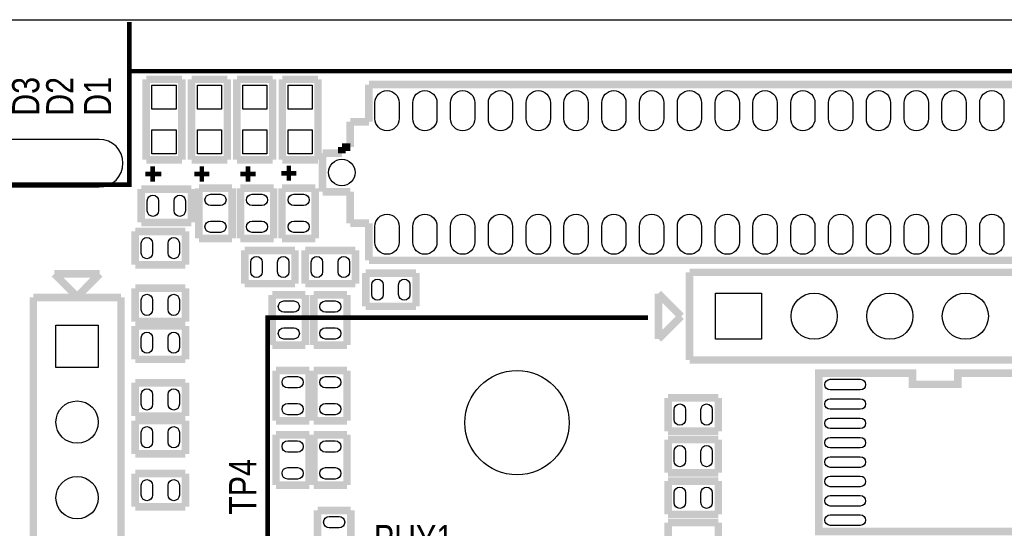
# Model space of a CAD drawing. Extents: x -1 to 181, y -28 to 74.
# Tile 6 of 20: x 23 to 57, y 57 to 74. Entities that reach past the tile are written whole.
import ezdxf
from ezdxf.enums import TextEntityAlignment as Align

# ---------------------------------------------------------------- set-up
doc = ezdxf.new("R2010")
doc.units = 0
doc.layers.add('DXF_TOP', color=7, linetype='CONTINUOUS')

msp = doc.modelspace()

# ---------------------------------------------------------------- linework, layer by layer
at = {"layer": 'DXF_TOP'}
for points in [[(0.040386, 5.266182), (6.040374, 5.266182), (6.040374, 1.066292), (13.640308, 1.066292), (13.640308, 0.066294), (167.140382, 0.066294), (167.140382, 3.316224, -0.414214), (168.14038, 4.316222), (179.83327, 4.316222, 0.199006), (180.186838, 4.46278), (180.493924, 4.769866, 0.198726), (180.640228, 5.123434), (180.640228, 68.509134, 0.198726), (180.493924, 68.862702), (180.186838, 69.169788, 0.199006), (179.83327, 69.316346), (168.14038, 69.316346, -0.414214), (167.140382, 70.316344), (167.140382, 73.566274), (22.64029, 73.566274), (22.64029, 71.966328), (14.400276, 71.966328), (14.400276, 72.4662), (0.040386, 72.4662)], [(36.2204, 70.794626), (36.2204, 70.261226, -1), (35.4076, 70.261226), (35.4076, 70.794626, -1)], [(37.4904, 70.794626), (37.4904, 70.261226, -1), (36.6776, 70.261226), (36.6776, 70.794626, -1)], [(38.7604, 70.794626), (38.7604, 70.261226, -1), (37.9476, 70.261226), (37.9476, 70.794626, -1)], [(40.0304, 70.794626), (40.0304, 70.261226, -1), (39.2176, 70.261226), (39.2176, 70.794626, -1)], [(41.3004, 70.794626), (41.3004, 70.261226, -1), (40.4876, 70.261226), (40.4876, 70.794626, -1)], [(42.5704, 70.794626), (42.5704, 70.261226, -1), (41.7576, 70.261226), (41.7576, 70.794626, -1)], [(43.8404, 70.794626), (43.8404, 70.261226, -1), (43.0276, 70.261226), (43.0276, 70.794626, -1)], [(45.1104, 70.794626), (45.1104, 70.261226, -1), (44.2976, 70.261226), (44.2976, 70.794626, -1)], [(46.3804, 70.794626), (46.3804, 70.261226, -1), (45.5676, 70.261226), (45.5676, 70.794626, -1)], [(47.6504, 70.794626), (47.6504, 70.261226, -1), (46.8376, 70.261226), (46.8376, 70.794626, -1)], [(48.9204, 70.794626), (48.9204, 70.261226, -1), (48.1076, 70.261226), (48.1076, 70.794626, -1)], [(50.1904, 70.794626), (50.1904, 70.261226, -1), (49.3776, 70.261226), (49.3776, 70.794626, -1)], [(51.4604, 70.794626), (51.4604, 70.261226, -1), (50.6476, 70.261226), (50.6476, 70.794626, -1)], [(52.7304, 70.794626), (52.7304, 70.261226, -1), (51.9176, 70.261226), (51.9176, 70.794626, -1)], [(54.0004, 70.794626), (54.0004, 70.261226, -1), (53.1876, 70.261226), (53.1876, 70.794626, -1)], [(55.2704, 70.794626), (55.2704, 70.261226, -1), (54.4576, 70.261226), (54.4576, 70.794626, -1)], [(56.5404, 70.794626), (56.5404, 70.261226, -1), (55.7276, 70.261226), (55.7276, 70.794626, -1)], [(26.14041, 67.966336, 1), (26.14041, 69.566282), (17.140428, 69.566282, 1), (17.140428, 67.966336)], [(27.756612, 67.1703), (27.756612, 67.5005, -1), (28.137612, 67.5005), (28.137612, 67.1703, -1)], [(28.656788, 67.1703), (28.656788, 67.5005, -1), (29.037788, 67.5005), (29.037788, 67.1703, -1)], [(30.2133, 67.340988), (29.8831, 67.340988, -1), (29.8831, 67.721988), (30.2133, 67.721988, -1)], [(31.6103, 67.340988), (31.2801, 67.340988, -1), (31.2801, 67.721988), (31.6103, 67.721988, -1)], [(33.0073, 67.340988), (32.6771, 67.340988, -1), (32.6771, 67.721988), (33.0073, 67.721988, -1)], [(36.2204, 66.644774), (36.2204, 66.111374, -1), (35.4076, 66.111374), (35.4076, 66.644774, -1)], [(37.4904, 66.644774), (37.4904, 66.111374, -1), (36.6776, 66.111374), (36.6776, 66.644774, -1)], [(38.7604, 66.644774), (38.7604, 66.111374, -1), (37.9476, 66.111374), (37.9476, 66.644774, -1)], [(40.0304, 66.644774), (40.0304, 66.111374, -1), (39.2176, 66.111374), (39.2176, 66.644774, -1)], [(41.3004, 66.644774), (41.3004, 66.111374, -1), (40.4876, 66.111374), (40.4876, 66.644774, -1)], [(42.5704, 66.644774), (42.5704, 66.111374, -1), (41.7576, 66.111374), (41.7576, 66.644774, -1)], [(43.8404, 66.644774), (43.8404, 66.111374, -1), (43.0276, 66.111374), (43.0276, 66.644774, -1)], [(45.1104, 66.644774), (45.1104, 66.111374, -1), (44.2976, 66.111374), (44.2976, 66.644774, -1)], [(46.3804, 66.644774), (46.3804, 66.111374, -1), (45.5676, 66.111374), (45.5676, 66.644774, -1)], [(47.6504, 66.644774), (47.6504, 66.111374, -1), (46.8376, 66.111374), (46.8376, 66.644774, -1)], [(48.9204, 66.644774), (48.9204, 66.111374, -1), (48.1076, 66.111374), (48.1076, 66.644774, -1)], [(50.1904, 66.644774), (50.1904, 66.111374, -1), (49.3776, 66.111374), (49.3776, 66.644774, -1)], [(51.4604, 66.644774), (51.4604, 66.111374, -1), (50.6476, 66.111374), (50.6476, 66.644774, -1)], [(52.7304, 66.644774), (52.7304, 66.111374, -1), (51.9176, 66.111374), (51.9176, 66.644774, -1)], [(54.0004, 66.644774), (54.0004, 66.111374, -1), (53.1876, 66.111374), (53.1876, 66.644774, -1)], [(55.2704, 66.644774), (55.2704, 66.111374, -1), (54.4576, 66.111374), (54.4576, 66.644774, -1)], [(56.5404, 66.644774), (56.5404, 66.111374, -1), (55.7276, 66.111374), (55.7276, 66.644774, -1)], [(30.2133, 66.440812), (29.8831, 66.440812, -1), (29.8831, 66.821812), (30.2133, 66.821812, -1)], [(31.6103, 66.440812), (31.2801, 66.440812, -1), (31.2801, 66.821812), (31.6103, 66.821812, -1)], [(33.0073, 66.440812), (32.6771, 66.440812, -1), (32.6771, 66.821812), (33.0073, 66.821812, -1)], [(27.553412, 65.7479), (27.553412, 66.0781, -1), (27.934412, 66.0781), (27.934412, 65.7479, -1)], [(28.453588, 65.7479), (28.453588, 66.0781, -1), (28.834588, 66.0781), (28.834588, 65.7479, -1)], [(31.236412, 65.1129), (31.236412, 65.4431, -1), (31.617412, 65.4431), (31.617412, 65.1129, -1)], [(32.136588, 65.1129), (32.136588, 65.4431, -1), (32.517588, 65.4431), (32.517588, 65.1129, -1)], [(33.268412, 65.1129), (33.268412, 65.4431, -1), (33.649412, 65.4431), (33.649412, 65.1129, -1)], [(34.168588, 65.1129), (34.168588, 65.4431, -1), (34.549588, 65.4431), (34.549588, 65.1129, -1)], [(35.681412, 64.6811), (35.681412, 64.3509, -1), (35.300412, 64.3509), (35.300412, 64.6811, -1)], [(36.581588, 64.6811), (36.581588, 64.3509, -1), (36.200588, 64.3509), (36.200588, 64.6811, -1)], [(27.553412, 63.8429), (27.553412, 64.1731, -1), (27.934412, 64.1731), (27.934412, 63.8429, -1)], [(28.453588, 63.8429), (28.453588, 64.1731, -1), (28.834588, 64.1731), (28.834588, 63.8429, -1)], [(32.3469, 64.140588), (32.6771, 64.140588, -1), (32.6771, 63.759588), (32.3469, 63.759588, -1)], [(34.0741, 63.759588), (33.7439, 63.759588, -1), (33.7439, 64.140588), (34.0741, 64.140588, -1)], [(32.3469, 63.240412), (32.6771, 63.240412, -1), (32.6771, 62.859412), (32.3469, 62.859412, -1)], [(34.0741, 62.859412), (33.7439, 62.859412, -1), (33.7439, 63.240412), (34.0741, 63.240412, -1)], [(27.553412, 62.5729), (27.553412, 62.9031, -1), (27.934412, 62.9031), (27.934412, 62.5729, -1)], [(28.453588, 62.5729), (28.453588, 62.9031, -1), (28.834588, 62.9031), (28.834588, 62.5729, -1)], [(32.8041, 61.219588), (32.4739, 61.219588, -1), (32.4739, 61.600588), (32.8041, 61.600588, -1)], [(34.0741, 61.219588), (33.7439, 61.219588, -1), (33.7439, 61.600588), (34.0741, 61.600588, -1)], [(51.714908, 61.152278), (50.698908, 61.152278, -1), (50.698908, 61.507878), (51.714908, 61.507878, -1)], [(27.553412, 60.6679), (27.553412, 60.9981, -1), (27.934412, 60.9981), (27.934412, 60.6679, -1)], [(28.453588, 60.6679), (28.453588, 60.9981, -1), (28.834588, 60.9981), (28.834588, 60.6679, -1)], [(32.8041, 60.319412), (32.4739, 60.319412, -1), (32.4739, 60.700412), (32.8041, 60.700412, -1)], [(34.0741, 60.319412), (33.7439, 60.319412, -1), (33.7439, 60.700412), (34.0741, 60.700412, -1)], [(45.841412, 60.4901), (45.841412, 60.1599, -1), (45.460412, 60.1599), (45.460412, 60.4901, -1)], [(46.741588, 60.4901), (46.741588, 60.1599, -1), (46.360588, 60.1599), (46.360588, 60.4901, -1)], [(51.714908, 60.502292), (50.698908, 60.502292, -1), (50.698908, 60.857892), (51.714908, 60.857892, -1)], [(27.934412, 59.7281), (27.934412, 59.3979, -1), (27.553412, 59.3979), (27.553412, 59.7281, -1)], [(28.834588, 59.7281), (28.834588, 59.3979, -1), (28.453588, 59.3979), (28.453588, 59.7281, -1)], [(51.714908, 59.852306), (50.698908, 59.852306, -1), (50.698908, 60.207906), (51.714908, 60.207906, -1)], [(51.714908, 59.20232), (50.698908, 59.20232, -1), (50.698908, 59.55792), (51.714908, 59.55792, -1)], [(32.4739, 59.441588), (32.8041, 59.441588, -1), (32.8041, 59.060588), (32.4739, 59.060588, -1)], [(34.0741, 59.060588), (33.7439, 59.060588, -1), (33.7439, 59.441588), (34.0741, 59.441588, -1)], [(45.460412, 58.7629), (45.460412, 59.0931, -1), (45.841412, 59.0931), (45.841412, 58.7629, -1)], [(46.360588, 58.7629), (46.360588, 59.0931, -1), (46.741588, 59.0931), (46.741588, 58.7629, -1)], [(51.714908, 58.55208), (50.698908, 58.55208, -1), (50.698908, 58.90768), (51.714908, 58.90768, -1)], [(32.4739, 58.541412), (32.8041, 58.541412, -1), (32.8041, 58.160412), (32.4739, 58.160412, -1)], [(34.0741, 58.160412), (33.7439, 58.160412, -1), (33.7439, 58.541412), (34.0741, 58.541412, -1)], [(51.714908, 57.902094), (50.698908, 57.902094, -1), (50.698908, 58.257694), (51.714908, 58.257694, -1)], [(27.934412, 57.9501), (27.934412, 57.6199, -1), (27.553412, 57.6199), (27.553412, 57.9501, -1)], [(28.834588, 57.9501), (28.834588, 57.6199, -1), (28.453588, 57.6199), (28.453588, 57.9501, -1)], [(45.460412, 57.3659), (45.460412, 57.6961, -1), (45.841412, 57.6961), (45.841412, 57.3659, -1)], [(46.360588, 57.3659), (46.360588, 57.6961, -1), (46.741588, 57.6961), (46.741588, 57.3659, -1)], [(51.714908, 57.252108), (50.698908, 57.252108, -1), (50.698908, 57.607708), (51.714908, 57.607708, -1)], [(51.714908, 56.602122), (50.698908, 56.602122, -1), (50.698908, 56.957722), (51.714908, 56.957722, -1)], [(34.2011, 56.520588), (33.8709, 56.520588, -1), (33.8709, 56.901588), (34.2011, 56.901588, -1)]]:
    msp.add_lwpolyline(points, format="xyb", close=True, dxfattribs=at)
for points, const_width in [([(167.1066, 71.8566), (27.1526, 71.8566), (27.1526, 73.5076)], 0.1524), ([(27.1526, 71.8566), (27.1526, 68.0466), (0.1016, 68.0466)], 0.1524), ([(28.920948, 71.58101), (27.721052, 71.58101)], 0.254), ([(27.721052, 71.58101), (27.721052, 68.88099)], 0.254), ([(28.920948, 68.88099), (28.920948, 71.58101)], 0.254), ([(30.444948, 71.58101), (29.245052, 71.58101)], 0.254), ([(29.245052, 71.58101), (29.245052, 68.88099)], 0.254), ([(30.444948, 68.88099), (30.444948, 71.58101)], 0.254), ([(31.968948, 71.58101), (30.769052, 71.58101)], 0.254), ([(30.769052, 71.58101), (30.769052, 68.88099)], 0.254), ([(31.968948, 68.88099), (31.968948, 71.58101)], 0.254), ([(33.492948, 71.58101), (32.293052, 71.58101)], 0.254), ([(32.293052, 71.58101), (32.293052, 68.88099)], 0.254), ([(33.492948, 68.88099), (33.492948, 71.58101)], 0.254), ([(35.2044, 70.155054), (35.2044, 71.404226)], 0.254), ([(35.2044, 71.404226), (85.9536, 71.404226)], 0.254), ([(34.57702, 69.3039), (34.57702, 70.155054)], 0.254), ([(34.57702, 70.155054), (35.2044, 70.155054)], 0.254), ([(33.646364, 67.8053), (33.646364, 69.1007)], 0.254), ([(33.646364, 69.1007), (34.294064, 69.1007)], 0.254), ([(34.294064, 69.1007), (34.294064, 69.3039)], 0.254), ([(34.294064, 69.3039), (34.57702, 69.3039)], 0.254), ([(27.721052, 68.88099), (28.920948, 68.88099)], 0.254), ([(29.245052, 68.88099), (30.444948, 68.88099)], 0.254), ([(30.769052, 68.88099), (31.968948, 68.88099)], 0.254), ([(32.293052, 68.88099), (33.492948, 68.88099)], 0.254), ([(27.94, 68.6562), (27.94, 68.1482)], 0.1524), ([(29.591, 68.6562), (29.591, 68.1482)], 0.1524), ([(31.1404, 68.6562), (31.1404, 68.1482)], 0.1524), ([(32.766, 68.4276), (32.258, 68.4276)], 0.1524), ([(32.512, 68.6816), (32.512, 68.1736)], 0.1524), ([(28.229052, 68.4022), (27.686, 68.4022)], 0.1524), ([(29.845, 68.4022), (29.337, 68.4022)], 0.1524), ([(31.3944, 68.4022), (30.8864, 68.4022)], 0.1524), ([(27.553412, 67.8942), (29.240988, 67.8942)], 0.254), ([(27.553412, 66.7766), (27.553412, 67.8942)], 0.254), ([(29.240988, 67.8942), (29.240988, 66.7766)], 0.254), ([(29.4894, 66.237612), (29.4894, 67.925188)], 0.254), ([(29.4894, 67.925188), (30.607, 67.925188)], 0.254), ([(30.607, 67.925188), (30.607, 66.237612)], 0.254), ([(30.8864, 66.237612), (30.8864, 67.925188)], 0.254), ([(30.8864, 67.925188), (32.004, 67.925188)], 0.254), ([(32.004, 67.925188), (32.004, 66.237612)], 0.254), ([(32.2834, 66.237612), (32.2834, 67.925188)], 0.254), ([(32.2834, 67.925188), (33.401, 67.925188)], 0.254), ([(33.401, 67.925188), (33.401, 66.237612)], 0.254), ([(34.57702, 67.8053), (33.646364, 67.8053)], 0.254), ([(34.57702, 66.750946), (34.57702, 67.8053)], 0.254), ([(29.240988, 66.7766), (27.553412, 66.7766)], 0.254), ([(35.2044, 66.750946), (34.57702, 66.750946)], 0.254), ([(35.2044, 65.501774), (35.2044, 66.750946)], 0.254), ([(27.350212, 66.4718), (29.037788, 66.4718)], 0.254), ([(27.350212, 65.3542), (27.350212, 66.4718)], 0.254), ([(29.037788, 66.4718), (29.037788, 65.3542)], 0.254), ([(30.607, 66.237612), (29.4894, 66.237612)], 0.254), ([(32.004, 66.237612), (30.8864, 66.237612)], 0.254), ([(33.401, 66.237612), (32.2834, 66.237612)], 0.254), ([(31.033212, 65.8368), (32.720788, 65.8368)], 0.254), ([(31.033212, 64.7192), (31.033212, 65.8368)], 0.254), ([(32.720788, 65.8368), (32.720788, 64.7192)], 0.254), ([(33.065212, 65.8368), (34.752788, 65.8368)], 0.254), ([(33.065212, 64.7192), (33.065212, 65.8368)], 0.254), ([(34.752788, 65.8368), (34.752788, 64.7192)], 0.254), ([(85.9536, 65.501774), (35.2044, 65.501774)], 0.254), ([(24.638, 65.0494), (25.4, 64.2874)], 0.254), ([(26.162, 65.0494), (24.638, 65.0494)], 0.254), ([(25.4, 64.2874), (26.162, 65.0494)], 0.254), ([(29.037788, 65.3542), (27.350212, 65.3542)], 0.254), ([(35.097212, 65.0748), (36.784788, 65.0748)], 0.254), ([(35.097212, 63.9572), (35.097212, 65.0748)], 0.254), ([(36.784788, 65.0748), (36.784788, 63.9572)], 0.254), ([(45.978064, 65.09893), (67.051936, 65.09893)], 0.254), ([(45.978064, 62.15507), (45.978064, 65.09893)], 0.254), ([(32.720788, 64.7192), (31.033212, 64.7192)], 0.254), ([(34.752788, 64.7192), (33.065212, 64.7192)], 0.254), ([(27.350212, 64.5668), (29.037788, 64.5668)], 0.254), ([(27.350212, 63.4492), (27.350212, 64.5668)], 0.254), ([(29.037788, 64.5668), (29.037788, 63.4492)], 0.254), ([(45.6946, 63.627), (44.9326, 64.389)], 0.254), ([(44.9326, 64.389), (44.9326, 62.865)], 0.254), ([(23.92807, 50.804064), (23.92807, 64.257936)], 0.254), ([(23.92807, 64.257936), (26.87193, 64.257936)], 0.254), ([(26.87193, 64.257936), (26.87193, 50.804064)], 0.254), ([(31.9532, 64.343788), (33.0708, 64.343788)], 0.254), ([(31.9532, 62.656212), (31.9532, 64.343788)], 0.254), ([(33.0708, 64.343788), (33.0708, 62.656212)], 0.254), ([(33.3502, 62.656212), (33.3502, 64.343788)], 0.254), ([(33.3502, 64.343788), (34.4678, 64.343788)], 0.254), ([(34.4678, 64.343788), (34.4678, 62.656212)], 0.254), ([(36.784788, 63.9572), (35.097212, 63.9572)], 0.254), ([(29.037788, 63.4492), (27.350212, 63.4492)], 0.254), ([(44.577, 63.5762), (31.8008, 63.5762), (31.8008, 55.118)], 0.1524), ([(44.9326, 62.865), (45.6946, 63.627)], 0.254), ([(27.350212, 63.2968), (29.037788, 63.2968)], 0.254), ([(27.350212, 62.1792), (27.350212, 63.2968)], 0.254), ([(29.037788, 63.2968), (29.037788, 62.1792)], 0.254), ([(33.0708, 62.656212), (31.9532, 62.656212)], 0.254), ([(34.4678, 62.656212), (33.3502, 62.656212)], 0.254), ([(29.037788, 62.1792), (27.350212, 62.1792)], 0.254), ([(67.051936, 62.15507), (45.978064, 62.15507)], 0.254), ([(32.0802, 60.116212), (32.0802, 61.803788)], 0.254), ([(32.0802, 61.803788), (33.1978, 61.803788)], 0.254), ([(33.1978, 61.803788), (33.1978, 60.116212)], 0.254), ([(33.3502, 60.116212), (33.3502, 61.803788)], 0.254), ([(33.3502, 61.803788), (34.4678, 61.803788)], 0.254), ([(34.4678, 61.803788), (34.4678, 60.116212)], 0.254), ([(27.350212, 61.3918), (29.037788, 61.3918)], 0.254), ([(27.350212, 60.2742), (27.350212, 61.3918)], 0.254), ([(29.037788, 61.3918), (29.037788, 60.2742)], 0.254), ([(45.257212, 60.8838), (46.944788, 60.8838)], 0.254), ([(45.257212, 59.7662), (45.257212, 60.8838)], 0.254), ([(46.944788, 60.8838), (46.944788, 59.7662)], 0.254), ([(29.037788, 60.2742), (27.350212, 60.2742)], 0.254), ([(27.350212, 60.1218), (29.037788, 60.1218)], 0.254), ([(27.350212, 59.0042), (27.350212, 60.1218)], 0.254), ([(29.037788, 60.1218), (29.037788, 59.0042)], 0.254), ([(33.1978, 60.116212), (32.0802, 60.116212)], 0.254), ([(34.4678, 60.116212), (33.3502, 60.116212)], 0.254), ([(46.944788, 59.7662), (45.257212, 59.7662)], 0.254), ([(32.0802, 59.644788), (33.1978, 59.644788)], 0.254), ([(32.0802, 57.957212), (32.0802, 59.644788)], 0.254), ([(33.1978, 59.644788), (33.1978, 57.957212)], 0.254), ([(33.3502, 57.957212), (33.3502, 59.644788)], 0.254), ([(33.3502, 59.644788), (34.4678, 59.644788)], 0.254), ([(34.4678, 59.644788), (34.4678, 57.957212)], 0.254), ([(45.257212, 59.4868), (46.944788, 59.4868)], 0.254), ([(45.257212, 58.3692), (45.257212, 59.4868)], 0.254), ([(46.944788, 59.4868), (46.944788, 58.3692)], 0.254), ([(29.037788, 59.0042), (27.350212, 59.0042)], 0.254), ([(27.350212, 58.3438), (29.037788, 58.3438)], 0.254), ([(27.350212, 57.2262), (27.350212, 58.3438)], 0.254), ([(29.037788, 58.3438), (29.037788, 57.2262)], 0.254), ([(46.944788, 58.3692), (45.257212, 58.3692)], 0.254), ([(33.1978, 57.957212), (32.0802, 57.957212)], 0.254), ([(34.4678, 57.957212), (33.3502, 57.957212)], 0.254), ([(45.257212, 58.0898), (46.944788, 58.0898)], 0.254), ([(45.257212, 56.9722), (45.257212, 58.0898)], 0.254), ([(46.944788, 58.0898), (46.944788, 56.9722)], 0.254), ([(29.037788, 57.2262), (27.350212, 57.2262)], 0.254), ([(33.4772, 55.417212), (33.4772, 57.104788)], 0.254), ([(33.4772, 57.104788), (34.5948, 57.104788)], 0.254), ([(34.5948, 57.104788), (34.5948, 55.417212)], 0.254), ([(46.944788, 56.9722), (45.257212, 56.9722)], 0.254), ([(45.257212, 56.6928), (46.944788, 56.6928)], 0.254), ([(45.257212, 55.5752), (45.257212, 56.6928)], 0.254), ([(46.944788, 56.6928), (46.944788, 55.5752)], 0.254)]:
    msp.add_lwpolyline(points, dxfattribs=dict(at, const_width=const_width))
for points in [[(28.7274, 70.574662), (27.9146, 70.574662), (27.9146, 71.387462), (28.7274, 71.387462)], [(30.2514, 70.574662), (29.4386, 70.574662), (29.4386, 71.387462), (30.2514, 71.387462)], [(31.7754, 70.574662), (30.9626, 70.574662), (30.9626, 71.387462), (31.7754, 71.387462)], [(33.2994, 70.574662), (32.4866, 70.574662), (32.4866, 71.387462), (33.2994, 71.387462)], [(28.7274, 69.074538), (27.9146, 69.074538), (27.9146, 69.887338), (28.7274, 69.887338)], [(30.2514, 69.074538), (29.4386, 69.074538), (29.4386, 69.887338), (30.2514, 69.887338)], [(31.7754, 69.074538), (30.9626, 69.074538), (30.9626, 69.887338), (31.7754, 69.887338)], [(33.2994, 69.074538), (32.4866, 69.074538), (32.4866, 69.887338), (33.2994, 69.887338)], [(46.8503, 62.8523), (46.8503, 64.4017), (48.3997, 64.4017), (48.3997, 62.8523)], [(24.6888, 63.3222), (26.1112, 63.3222), (26.1112, 61.8998), (24.6888, 61.8998)]]:
    msp.add_lwpolyline(points, close=True, dxfattribs=at)
at = {"layer": 'DXF_TOP', "const_width": 0.254}
msp.add_lwpolyline([(58.140092, 61.711078), (58.140092, 56.652922), (58.140092, 56.398922), (50.571908, 56.398922), (50.317908, 56.398922), (50.317908, 61.457078), (50.317908, 61.711078), (53.467, 61.711078), (53.467, 61.341), (54.991, 61.341), (54.991, 61.711078)], close=True, dxfattribs=at)
at = {"layer": 'DXF_TOP'}
for centre, radius in [((34.294064, 68.453), 0.4445), ((50.165, 63.627), 0.7747), ((52.705, 63.627), 0.7747), ((55.245, 63.627), 0.7747), ((40.18026, 60.051188), 1.7526), ((25.4, 60.071), 0.7112), ((25.4, 57.531), 0.7112)]:
    msp.add_circle(centre, radius, dxfattribs=at)

# ---------------------------------------------------------------- texts
at = {"layer": 'DXF_TOP', "width": 0.833333}
for s, p in [('D3', (24.13, 70.358)), ('D2', (25.273, 70.358)), ('D1', (26.543, 70.358)), ('TP4', (31.4198, 56.9595))]:
    msp.add_text(s, height=0.9144, rotation=90, dxfattribs=at).set_placement(p)
msp.add_text('PHY1', height=0.9144, dxfattribs=at).set_placement((36.703, 55.7022), align=Align.CENTER)

doc.saveas('drawing.dxf')
